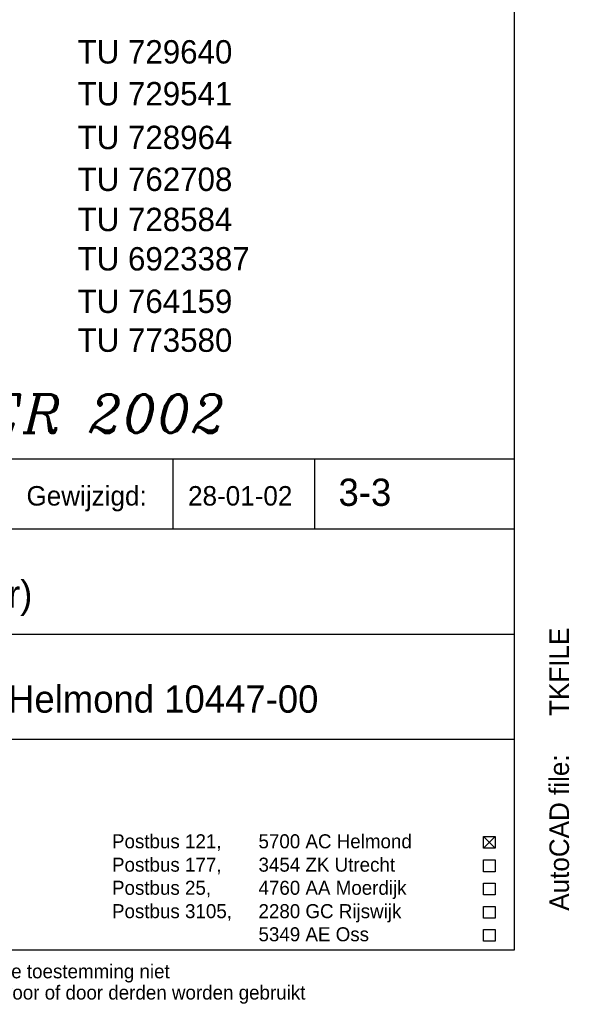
# Model space of a CAD drawing. Extents: x -33748 to 12452, y -14932 to 2888.
# Tile 171 of 194: x -22618 to -21207, y -2992 to -465. Entities that reach past the tile are written whole.
import ezdxf

# ---------------------------------------------------------------- set-up
doc = ezdxf.new("R2010")
doc.units = 0
doc.header["$LTSCALE"] = 20
doc.layers.get('0').update_dxf_attribs({"color": 15, "linetype": 'CONTINUOUS'})
for name, color, linetype in [('00KAD070', 5, 'CONTINUOUS'), ('BL$2----', 7, 'CONTINUOUS'), ('BL$4----', 7, 'CONTINUOUS'), ('TUNR', 1, 'CONTINUOUS'), ('WL561---', 4, 'CONTINUOUS')]:
    doc.layers.add(name, color=color, linetype=linetype)
doc.styles.add('BURO-018', font='BUROFONT.shx', dxfattribs={"height": 36})
doc.styles.add('BURO-025', font='BUROFONT.shx', dxfattribs={"height": 50})
doc.styles.add('BURO-035', font='BUROFONT.shx', dxfattribs={"height": 70})
doc.styles.add('ITALICC', font='italicc', dxfattribs={"width": 10, "height": 10})

# ---------------------------------------------------------------- blocks, each defined once
blk = doc.blocks.new('A4-VER')
at = {"layer": '00KAD070', "linetype": 'CONTINUOUS'}
for p, q in [((200, 10), (200, 287)), ((10, 10), (200, 10))]:
    blk.add_line(p, q, dxfattribs=at)

msp = doc.modelspace()

# ---------------------------------------------------------------- linework, layer by layer
at = {"color": 1}
for p, q in [((-23948.0224, -1591.81975), (-21348.0224, -1591.81975)), ((-22224.2335, -1771.81975), (-22224.2335, -1591.81975)), ((-21860.49925, -1771.81975), (-21860.49925, -1591.81975)), ((-21348.0224, -2851.81975), (-21348.0224, -1591.81975)), ((-23948.0224, -1771.81975), (-21348.0224, -1771.81975)), ((-23948.0224, -2041.81975), (-21348.0224, -2041.81975)), ((-23948.0224, -2311.81975), (-21348.0224, -2311.81975)), ((-21428.0224, -2561.53221), (-21398.0224, -2591.53221)), ((-21428.0224, -2591.53221), (-21398.0224, -2561.53221)), ((-21428.0224, -2561.53221), (-21398.0224, -2561.53221)), ((-21428.0224, -2591.53221), (-21428.0224, -2561.53221)), ((-21398.0224, -2561.53221), (-21398.0224, -2591.53221)), ((-21398.0224, -2591.53221), (-21428.0224, -2591.53221)), ((-21428.0224, -2651.53221), (-21428.0224, -2621.53221)), ((-21428.0224, -2621.53221), (-21398.0224, -2621.53221)), ((-21398.0224, -2621.53221), (-21398.0224, -2651.53221)), ((-21398.0224, -2651.53221), (-21428.0224, -2651.53221)), ((-21428.0224, -2710.85915), (-21428.0224, -2680.85915)), ((-21428.0224, -2680.85915), (-21398.0224, -2680.85915)), ((-21398.0224, -2680.85915), (-21398.0224, -2710.85915)), ((-21398.0224, -2710.85915), (-21428.0224, -2710.85915)), ((-21428.0224, -2770.85915), (-21428.0224, -2740.85915)), ((-21428.0224, -2740.85915), (-21398.0224, -2740.85915)), ((-21398.0224, -2740.85915), (-21398.0224, -2770.85915)), ((-21398.0224, -2770.85915), (-21428.0224, -2770.85915)), ((-21428.0224, -2800.18609), (-21398.0224, -2800.18609)), ((-21428.0224, -2830.18609), (-21428.0224, -2800.18609)), ((-21398.0224, -2800.18609), (-21398.0224, -2830.18609)), ((-21398.0224, -2830.18609), (-21428.0224, -2830.18609))]:
    msp.add_line(p, q, dxfattribs=at)

# ---------------------------------------------------------------- block references
at = {"layer": 'BL$2----', "xscale": 20, "yscale": 20, "zscale": 20}
msp.add_blockref('A4-VER', (-25348.0224, -3051.81975), dxfattribs=at)

# ---------------------------------------------------------------- texts
at = {"color": 1}
for s, height, style, p in [('Gewijzigd:', 50, 'BURO-025', (-22600.28294, -1711.81975)), ('Postbus 121, ', 36, 'BURO-018', (-22380.88927, -2591.53221)), ('5700 AC Helmond', 36, 'BURO-018', (-22004.99924, -2591.53221)), ('Postbus 177, ', 36, 'BURO-018', (-22380.88927, -2651.53221)), ('3454 ZK Utrecht', 36, 'BURO-018', (-22004.99924, -2651.53221)), ('Postbus 25, ', 36, 'BURO-018', (-22380.88927, -2710.85915)), ('4760 AA Moerdijk', 36, 'BURO-018', (-22004.99924, -2710.85915)), ('Postbus 3105,', 36, 'BURO-018', (-22380.88927, -2770.85915)), ('2280 GC Rijswijk', 36, 'BURO-018', (-22004.99924, -2770.85915)), ('5349 AE Oss', 36, 'BURO-018', (-22004.99924, -2830.18609)), ('Deze tekening blijft eigendom en mag zonder onze schriftelijke toestemming niet', 36, 'BURO-018', (-23948.0224, -2925.29347)), ('gekopieerd of aan derden ter inzage worden gegeven, noch voor of door derden worden gebruikt', 36, 'BURO-018', (-23948.0224, -2979.67362))]:
    msp.add_text(s, height=height, dxfattribs=dict(at, style=style)).set_placement(p)
at = {"color": 1, "style": 'BURO-025'}
msp.add_text('AutoCAD file:', height=50, rotation=90, dxfattribs=at).set_placement((-21208.35226, -2751.81975))
at = {"color": 150, "style": 'BURO-025'}
msp.add_attdef('28-01-02', (-22185.74974, -1711.81975), '', height=50, dxfattribs=at)
at = {"color": 1, "style": 'BURO-025'}
msp.add_attdef('TKFILE', (-21208.35226, -2251.81975), '', height=50, rotation=90, dxfattribs=at)
at = {"layer": 'BL$4----', "color": 3, "style": 'BURO-035'}
for s, p in [('3-3', (-21799.64978, -1712.66931)), ('wastrogcombinatie (code wtr)', (-23807.76598, -1973.94205)), ('opleidingscentrum KM-laan Helmond 10447-00', (-23807.76598, -2243.42628))]:
    msp.add_text(s, height=70, dxfattribs=at).set_placement(p)
at = {"layer": 'TUNR', "color": 1}
for s, p in [('TU 729640', (-22469.11385, -577.22586)), ('TU 729541', (-22469.11385, -684.68479)), ('TU 728964', (-22469.11385, -796.93779)), ('TU 762708', (-22469.11385, -904.39672)), ('TU 728584', (-22469.11385, -1007.46144)), ('TU 6923387', (-22469.11385, -1108.43401)), ('TU 764159', (-22469.11385, -1217.4718)), ('TU 773580', (-22469.11385, -1317.26382))]:
    msp.add_text(s, height=60.000004, dxfattribs=at).set_placement(p)
at = {"layer": 'WL561---', "color": 5, "linetype": 'CONTINUOUS', "style": 'ITALICC'}
msp.add_text('REVISIE DECEMBER 2002', height=97.8432, dxfattribs=at).set_placement((-23946.30188, -1524.87936))

doc.saveas('drawing.dxf')
